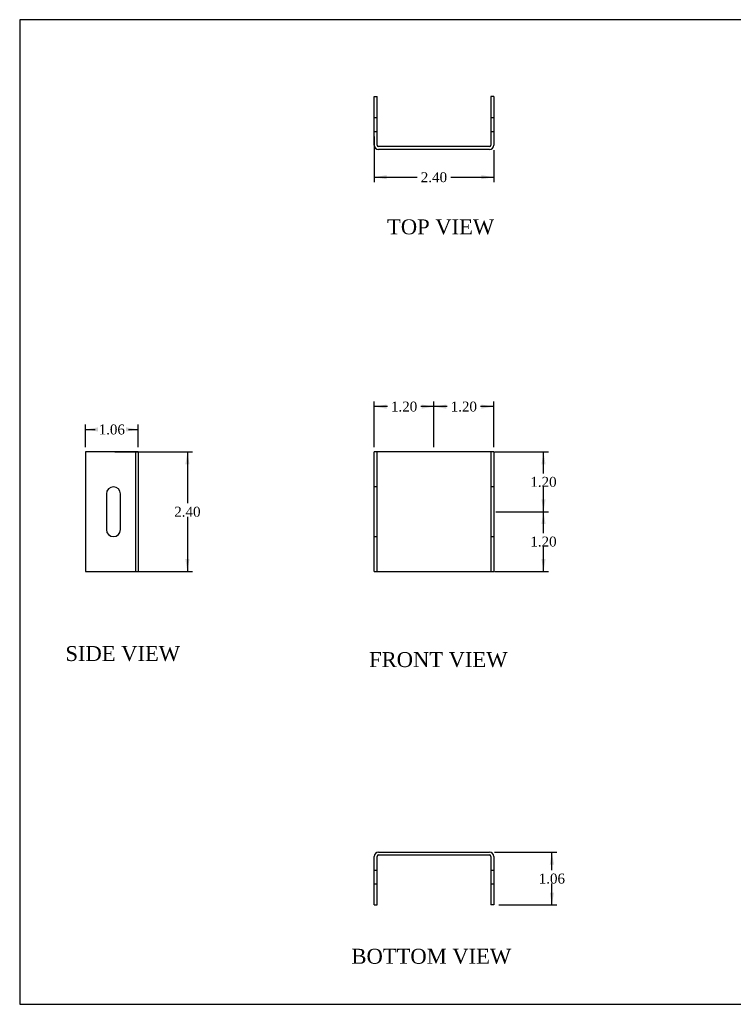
# Model space of a CAD drawing. Header units: inches. Extents: x 0.2 to 29.9, y -0.1 to 19.9.
# Tile 1 of 3: x 0.2 to 14.5, y 0.1 to 19.9. Entities that reach past the tile are written whole.
import ezdxf
from ezdxf.enums import TextEntityAlignment as Align
from ezdxf.lldxf.tags import DXFTag

# ---------------------------------------------------------------- set-up
doc = ezdxf.new("R2010")
doc.units = ezdxf.units.IN
doc.header["$MEASUREMENT"] = 0
doc.layers.add('COM70771-1', color=7, linetype='Continuous')
doc.layers.add('Default', color=7, linetype='Continuous')
doc.styles.add('SEACAD_Times_New_Roman', font='times.ttf')
tags = doc.linetypes.add('HIDDEN2', pattern=[0.1875, 0.125, -0.0625]).pattern_tags.tags
tags[6:7] = [DXFTag(74, 4), DXFTag(75, 0), DXFTag(340, '0'), DXFTag(46, 0.0), DXFTag(50, 0.0), DXFTag(44, 0.0), DXFTag(45, 0.0)]
tags[4:5] = [DXFTag(74, 4), DXFTag(75, 0), DXFTag(340, '0'), DXFTag(46, 0.0), DXFTag(50, 0.0), DXFTag(44, 0.0), DXFTag(45, 0.0)]
doc.dimstyles.new('HAMMOND_(STH_-_42x28)', dxfattribs={"dimtxt": 0.2, "dimasz": 0.25, "dimexe": 0.1, "dimexo": 0.1, "dimgap": 0.05, "dimtad": 0, "dimtih": 1, "dimtoh": 1, "dimzin": 0, "dimdsep": 46, "dimtxsty": 'SEACAD_Times_New_Roman', "dimblk1": '_SE_FILLED', "dimblk2": '_SE_FILLED', "dimsah": 1, "dimcen": 0.1, "dimadec": 0, "dimazin": 0, "dimtfac": 0.8, "dimtofl": 0, "dimtmove": 0, "dimatfit": 3, "dimfxl": 1, "dimtolj": 1, "dimtzin": 0, "dimarcsym": 0})

# ---------------------------------------------------------------- blocks, each defined once
blk = doc.blocks.new('SE')
at = {"layer": 'COM70771-1', "color": 7, "linetype": 'Continuous'}
for p, q in [((7.295, 8.807), (7.295, 11.207)), ((7.381, 11.207), (7.295, 11.207)), ((9.609, 11.207), (7.381, 11.207)), ((9.695, 11.207), (9.609, 11.207)), ((9.695, 11.207), (9.695, 8.807)), ((7.295, 8.807), (7.381, 8.807)), ((7.381, 8.807), (9.609, 8.807)), ((9.609, 8.807), (9.695, 8.807))]:
    blk.add_line(p, q, dxfattribs=at)
at = {"layer": 'COM70771-1', "color": 7, "linetype": 'HIDDEN2'}
for p, q in [((7.352, 8.807), (7.352, 11.207)), ((9.638, 11.207), (9.638, 8.807)), ((7.352, 10.507), (7.295, 10.507)), ((9.695, 10.507), (9.638, 10.507)), ((7.295, 9.507), (7.352, 9.507)), ((9.638, 9.507), (9.695, 9.507))]:
    blk.add_line(p, q, dxfattribs=at)
blk = doc.blocks.new('SE1')
at = {"layer": 'COM70771-1', "color": 7, "linetype": 'Continuous'}
for p, q in [((7.295, 17.37), (7.295, 18.346)), ((7.295, 18.346), (7.352, 18.346)), ((7.352, 17.37), (7.352, 18.346)), ((9.638, 18.346), (9.638, 17.37)), ((9.695, 18.346), (9.638, 18.346)), ((9.695, 18.346), (9.695, 17.37)), ((9.609, 17.341), (7.381, 17.341)), ((9.609, 17.284), (7.381, 17.284))]:
    blk.add_line(p, q, dxfattribs=at)
at = {"layer": 'COM70771-1', "color": 7, "linetype": 'HIDDEN2'}
for p, q in [((7.295, 17.924), (7.352, 17.924)), ((9.638, 17.924), (9.695, 17.924)), ((7.295, 17.643), (7.352, 17.643)), ((9.638, 17.643), (9.695, 17.643))]:
    blk.add_line(p, q, dxfattribs=at)
at = {"layer": 'COM70771-1', "color": 7, "linetype": 'Continuous'}
for centre, radius, start, end in [((7.381, 17.37), 0.086, 180, 270), ((7.381, 17.37), 0.029, 180, 270), ((9.609, 17.37), 0.029, 270, 360), ((9.609, 17.37), 0.086, 270, 360)]:
    blk.add_arc(centre, radius, start, end, dxfattribs=at)
blk = doc.blocks.new('SE2')
at = {"layer": 'COM70771-1', "color": 7, "linetype": 'Continuous'}
for p, q in [((7.381, 3.168), (9.609, 3.168)), ((7.295, 2.106), (7.295, 3.082)), ((7.352, 2.106), (7.352, 3.082)), ((7.381, 3.111), (9.609, 3.111)), ((9.638, 3.082), (9.638, 2.106)), ((9.695, 3.082), (9.695, 2.106)), ((7.295, 2.106), (7.352, 2.106)), ((9.695, 2.106), (9.638, 2.106))]:
    blk.add_line(p, q, dxfattribs=at)
at = {"layer": 'COM70771-1', "color": 7, "linetype": 'HIDDEN2'}
for p, q in [((7.295, 2.809), (7.352, 2.809)), ((9.638, 2.809), (9.695, 2.809)), ((7.295, 2.528), (7.352, 2.528)), ((9.638, 2.528), (9.695, 2.528))]:
    blk.add_line(p, q, dxfattribs=at)
at = {"layer": 'COM70771-1', "color": 7, "linetype": 'Continuous'}
for centre, radius, start, end in [((7.381, 3.082), 0.086, 90, 180), ((9.609, 3.082), 0.086, 0, 90), ((7.381, 3.082), 0.029, 90, 180), ((9.609, 3.082), 0.029, 0, 90)]:
    blk.add_arc(centre, radius, start, end, dxfattribs=at)
blk = doc.blocks.new('SE3')
at = {"layer": 'COM70771-1', "color": 7, "linetype": 'Continuous'}
for p, q in [((2.469, 11.207), (1.493, 11.207)), ((1.493, 11.207), (1.493, 8.807)), ((2.555, 11.207), (2.469, 11.207)), ((2.555, 11.207), (2.555, 8.807)), ((1.915, 10.366), (1.915, 9.647)), ((2.196, 9.647), (2.196, 10.366)), ((1.493, 8.807), (2.469, 8.807)), ((2.469, 8.807), (2.555, 8.807))]:
    blk.add_line(p, q, dxfattribs=at)
at = {"layer": 'COM70771-1', "color": 7, "linetype": 'HIDDEN2'}
blk.add_line((2.498, 11.207), (2.498, 8.807), dxfattribs=at)
at = {"layer": 'COM70771-1', "color": 7, "linetype": 'Continuous'}
for centre, start, end in [((2.055, 10.366), 0, 180), ((2.055, 9.647), 180, 0)]:
    blk.add_arc(centre, 0.141, start, end, dxfattribs=at)
blk = doc.blocks.new('DMBLK7724')
at = {"layer": 'Default', "linetype": 'Continuous', "transparency": 16777216}
for points in [[(10.737, 9.757), (10.695, 10.007), (10.654, 9.757)], [(10.737, 9.057), (10.654, 9.057), (10.695, 8.807)]]:
    blk.add_hatch(color=7, dxfattribs=at).paths.add_polyline_path(points)
at = {"layer": 'Default', "color": 7, "linetype": 'Continuous', "transparency": 16777216}
for p, q in [((9.738, 10.007), (10.795, 10.007)), ((10.695, 9.577), (10.695, 10.007)), ((10.695, 8.807), (10.695, 9.307)), ((9.709, 8.807), (10.795, 8.807))]:
    blk.add_line(p, q, dxfattribs=at)
at = {"layer": 'Default', "color": 7, "linetype": 'Continuous', "transparency": 16777216, "style": 'SEACAD_Times_New_Roman'}
blk.add_text('1.20', height=0.2, dxfattribs=at).set_placement((10.43, 9.507), align=Align.TOP_LEFT)
blk = doc.blocks.new('_SE_FILLED')
at = {"color": 0}
blk.add_line((0, 0), (-1, 0), dxfattribs=at)
blk.add_solid([(0, 0), (-1, -0.1665), (-1, 0.1665), (0, 0)], dxfattribs=at)
blk = doc.blocks.new('DMBLK7725')
at = {"layer": 'Default', "linetype": 'Continuous', "transparency": 16777216}
for points in [[(10.737, 10.957), (10.695, 11.207), (10.654, 10.957)], [(10.737, 10.257), (10.654, 10.257), (10.695, 10.007)]]:
    blk.add_hatch(color=7, dxfattribs=at).paths.add_polyline_path(points)
at = {"layer": 'Default', "color": 7, "linetype": 'Continuous', "transparency": 16777216}
for p, q in [((9.709, 11.207), (10.795, 11.207)), ((10.695, 10.777), (10.695, 11.207)), ((10.695, 10.007), (10.695, 10.507)), ((9.738, 10.007), (10.795, 10.007))]:
    blk.add_line(p, q, dxfattribs=at)
at = {"layer": 'Default', "color": 7, "linetype": 'Continuous', "transparency": 16777216, "style": 'SEACAD_Times_New_Roman'}
blk.add_text('1.20', height=0.2, dxfattribs=at).set_placement((10.43, 10.707), align=Align.TOP_LEFT)
blk = doc.blocks.new('DMBLK7726')
at = {"layer": 'Default', "linetype": 'Continuous', "transparency": 16777216}
for points in [[(8.745, 12.161), (8.495, 12.119), (8.745, 12.077)], [(9.445, 12.161), (9.445, 12.077), (9.695, 12.119)]]:
    blk.add_hatch(color=7, dxfattribs=at).paths.add_polyline_path(points)
at = {"layer": 'Default', "color": 7, "linetype": 'Continuous', "transparency": 16777216}
for p, q in [((8.495, 11.307), (8.495, 12.219)), ((8.76, 12.119), (8.495, 12.119)), ((9.695, 12.119), (9.431, 12.119)), ((9.695, 11.307), (9.695, 12.219))]:
    blk.add_line(p, q, dxfattribs=at)
at = {"layer": 'Default', "color": 7, "linetype": 'Continuous', "transparency": 16777216, "style": 'SEACAD_Times_New_Roman'}
blk.add_text('1.20', height=0.2, dxfattribs=at).set_placement((8.83, 12.219), align=Align.TOP_LEFT)
blk = doc.blocks.new('DMBLK7727')
at = {"layer": 'Default', "linetype": 'Continuous', "transparency": 16777216}
for points in [[(7.545, 12.161), (7.295, 12.119), (7.545, 12.077)], [(8.245, 12.161), (8.245, 12.077), (8.495, 12.119)]]:
    blk.add_hatch(color=7, dxfattribs=at).paths.add_polyline_path(points)
at = {"layer": 'Default', "color": 7, "linetype": 'Continuous', "transparency": 16777216}
for p, q in [((7.295, 11.307), (7.295, 12.219)), ((7.56, 12.119), (7.295, 12.119)), ((8.495, 12.119), (8.231, 12.119)), ((8.495, 11.307), (8.495, 12.219))]:
    blk.add_line(p, q, dxfattribs=at)
at = {"layer": 'Default', "color": 7, "linetype": 'Continuous', "transparency": 16777216, "style": 'SEACAD_Times_New_Roman'}
blk.add_text('1.20', height=0.2, dxfattribs=at).set_placement((7.63, 12.219), align=Align.TOP_LEFT)
blk = doc.blocks.new('DMBLK7728')
at = {"layer": 'Default', "linetype": 'Continuous', "transparency": 16777216}
for points in [[(3.584, 10.957), (3.542, 11.207), (3.5, 10.957)], [(3.584, 9.057), (3.5, 9.057), (3.542, 8.807)]]:
    blk.add_hatch(color=7, dxfattribs=at).paths.add_polyline_path(points)
at = {"layer": 'Default', "color": 7, "linetype": 'Continuous', "transparency": 16777216}
for p, q in [((2.081, 11.207), (3.642, 11.207)), ((3.542, 11.207), (3.542, 10.177)), ((3.542, 9.907), (3.542, 8.807)), ((2.081, 8.807), (3.642, 8.807))]:
    blk.add_line(p, q, dxfattribs=at)
at = {"layer": 'Default', "color": 7, "linetype": 'Continuous', "transparency": 16777216, "style": 'SEACAD_Times_New_Roman'}
blk.add_text('2.40', height=0.2, dxfattribs=at).set_placement((3.277, 10.107), align=Align.TOP_LEFT)
blk = doc.blocks.new('DMBLK7729')
at = {"layer": 'Default', "linetype": 'Continuous', "transparency": 16777216}
for points in [[(7.545, 16.686), (7.545, 16.769), (7.295, 16.727)], [(9.445, 16.686), (9.695, 16.727), (9.445, 16.769)]]:
    blk.add_hatch(color=7, dxfattribs=at).paths.add_polyline_path(points)
at = {"layer": 'Default', "color": 7, "linetype": 'Continuous', "transparency": 16777216}
for p, q in [((7.295, 17.543), (7.295, 16.627)), ((9.695, 17.27), (9.695, 16.627)), ((7.295, 16.727), (8.16, 16.727)), ((8.831, 16.727), (9.695, 16.727))]:
    blk.add_line(p, q, dxfattribs=at)
at = {"layer": 'Default', "color": 7, "linetype": 'Continuous', "transparency": 16777216, "style": 'SEACAD_Times_New_Roman'}
blk.add_text('2.40', height=0.2, dxfattribs=at).set_placement((8.23, 16.827), align=Align.TOP_LEFT)
blk = doc.blocks.new('DMBLK7730')
at = {"layer": 'Default', "linetype": 'Continuous', "transparency": 16777216}
for points in [[(10.906, 2.918), (10.864, 3.168), (10.822, 2.918)], [(10.906, 2.356), (10.822, 2.356), (10.864, 2.106)]]:
    blk.add_hatch(color=7, dxfattribs=at).paths.add_polyline_path(points)
at = {"layer": 'Default', "color": 7, "linetype": 'Continuous', "transparency": 16777216}
for p, q in [((9.709, 3.168), (10.964, 3.168)), ((10.864, 2.807), (10.864, 3.168)), ((10.864, 2.106), (10.864, 2.537)), ((9.795, 2.106), (10.964, 2.106))]:
    blk.add_line(p, q, dxfattribs=at)
at = {"layer": 'Default', "color": 7, "linetype": 'Continuous', "transparency": 16777216, "style": 'SEACAD_Times_New_Roman'}
blk.add_text('1.06', height=0.2, dxfattribs=at).set_placement((10.599, 2.737), align=Align.TOP_LEFT)
blk = doc.blocks.new('DMBLK7731')
at = {"layer": 'Default', "linetype": 'Continuous', "transparency": 16777216}
for points in [[(1.743, 11.701), (1.493, 11.659), (1.743, 11.618)], [(2.305, 11.701), (2.305, 11.618), (2.555, 11.659)]]:
    blk.add_hatch(color=7, dxfattribs=at).paths.add_polyline_path(points)
at = {"layer": 'Default', "color": 7, "linetype": 'Continuous', "transparency": 16777216}
for p, q in [((1.493, 11.307), (1.493, 11.759)), ((2.555, 11.307), (2.555, 11.759)), ((1.493, 11.659), (1.688, 11.659)), ((2.359, 11.659), (2.555, 11.659))]:
    blk.add_line(p, q, dxfattribs=at)
at = {"layer": 'Default', "color": 7, "linetype": 'Continuous', "transparency": 16777216, "style": 'SEACAD_Times_New_Roman'}
blk.add_text('1.06', height=0.2, dxfattribs=at).set_placement((1.758, 11.759), align=Align.TOP_LEFT)
blk = doc.blocks.new('BORDER')
at = {"layer": 'Default', "color": 7, "linetype": 'Continuous'}
for p, q in [((0, 27.86), (-41.86, 27.86)), ((-41.86, 27.86), (-41.86, 0)), ((-41.86, 0), (0, 0))]:
    blk.add_line(p, q, dxfattribs=at)

msp = doc.modelspace()

# ---------------------------------------------------------------- block references
at = {"layer": 'Default', "color": 7, "xscale": 0.71, "yscale": 0.71, "zscale": 0.71}
msp.add_blockref('BORDER', (29.893, 0.111), dxfattribs=at)
at = {"layer": 'Default'}
for name in ['SE1', 'SE3', 'SE', 'SE2']:
    msp.add_blockref(name, (0, 0), dxfattribs=at)

# ---------------------------------------------------------------- texts
at = {"layer": 'Default', "color": 7, "linetype": 'Continuous', "style": 'SEACAD_Times_New_Roman'}
for s, p in [('TOP VIEW', (7.553, 15.88)), ('SIDE VIEW', (1.091, 7.308)), ('FRONT VIEW', (7.192, 7.186)), ('BOTTOM VIEW', (6.838, 1.226))]:
    msp.add_text(s, height=0.3, dxfattribs=at).set_placement(p, align=Align.TOP_LEFT)

# ---------------------------------------------------------------- dimensions: what is measured, and where the dimension line sits
at = {"layer": 'Default', "color": 7, "linetype": 'Continuous'}
for base, p1, p2, picture, middle in [((9.695, 16.727), (7.295, 17.643), (9.695, 17.37), 'DMBLK7729', (8.495, 16.727)), ((7.295, 12.119), (8.495, 11.207), (7.295, 11.207), 'DMBLK7727', (7.895, 12.119)), ((8.495, 12.119), (9.695, 11.207), (8.495, 11.207), 'DMBLK7726', (9.095, 12.119))]:
    dim = msp.add_linear_dim(base=base, p1=p1, p2=p2, text='\\A1;<>', dimstyle='HAMMOND_(STH_-_42x28)', dxfattribs=at)
    dim.commit()
    dim.dimension.update_dxf_attribs({"geometry": picture, "text_midpoint": middle, "dimtype": 160})
for base, p1, p2, angle, picture, middle, dimtype in [((1.493, 11.659), (1.493, 11.207), (2.555, 11.207), 0, 'DMBLK7731', (2.024, 11.659), 161), ((3.542, 11.207), (1.981, 11.207), (1.981, 8.807), 270, 'DMBLK7728', (3.542, 10.007), 161), ((10.695, 11.207), (9.638, 10.007), (9.609, 11.207), 90, 'DMBLK7725', (10.695, 10.607), 160), ((10.695, 10.007), (7.381, 8.807), (9.638, 10.007), 90, 'DMBLK7724', (10.695, 9.407), 160), ((10.864, 3.168), (9.695, 2.106), (9.609, 3.168), 90, 'DMBLK7730', (10.864, 2.637), 160)]:
    dim = msp.add_linear_dim(base=base, p1=p1, p2=p2, angle=angle, text='\\A1;<>', dimstyle='HAMMOND_(STH_-_42x28)', dxfattribs=at)
    dim.commit()
    dim.dimension.update_dxf_attribs({"geometry": picture, "text_midpoint": middle, "dimtype": dimtype})

doc.saveas('drawing.dxf')
